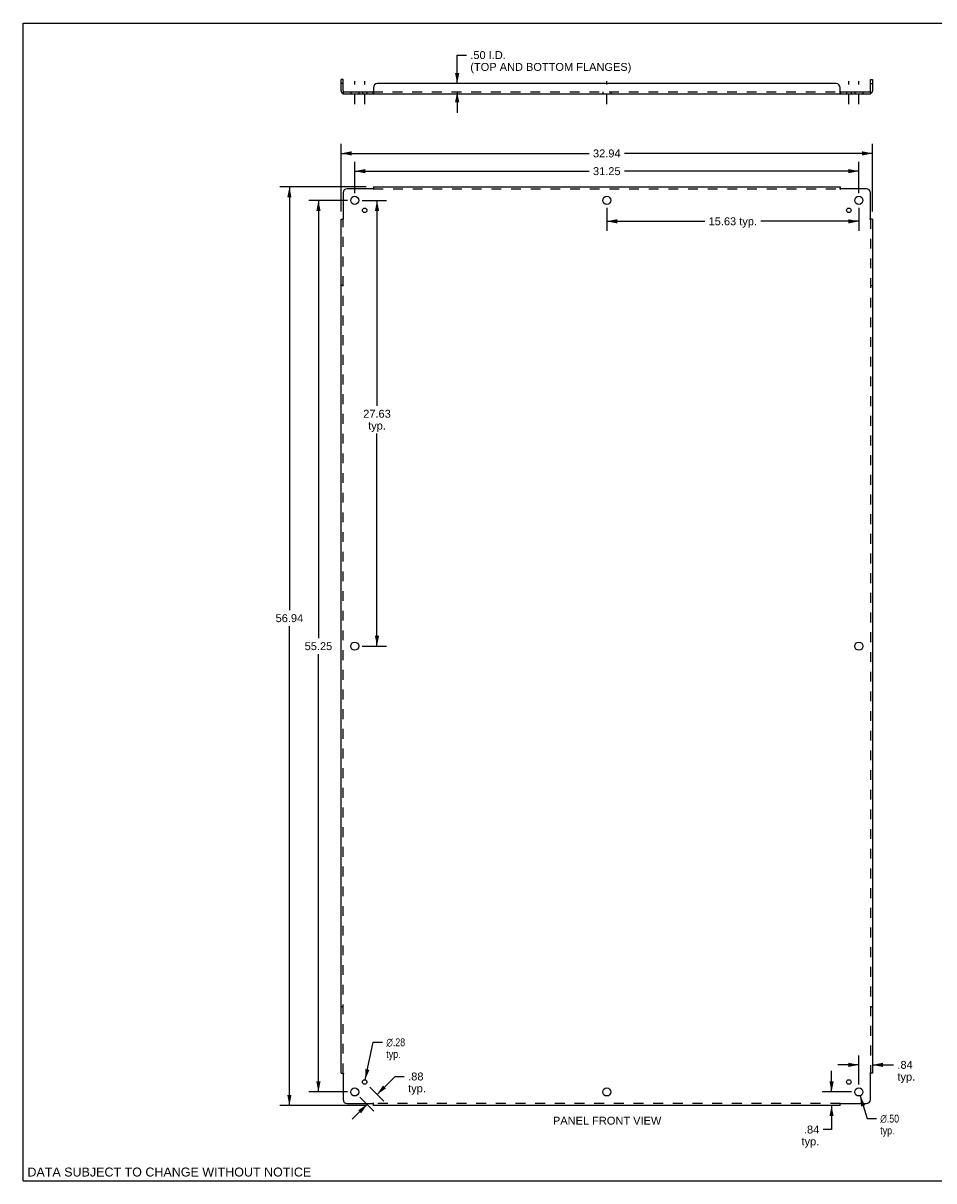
# Model space of a CAD drawing. Header units: inches. Extents: x 0 to 111, y 0 to 72.
# Tile 1 of 2: x 0 to 56, y 0 to 72. Entities that reach past the tile are written whole.
import ezdxf

# ---------------------------------------------------------------- set-up
doc = ezdxf.new("R2010")
doc.units = ezdxf.units.IN
doc.header["$LTSCALE"] = 6.097826
doc.header["$MEASUREMENT"] = 0
doc.linetypes.add('DASHED', pattern=[0.2, 0.1, -0.1])
doc.linetypes.add('HIDDEN', pattern=[0.2, 0.1, -0.1])
doc.layers.get('0').update_dxf_attribs({"linetype": 'CONTINUOUS'})
for name, color, linetype in [('21_WIDE_OR_GREATER', 7, 'CONTINUOUS'), ('DEFAULT_2', 8, 'HIDDEN'), ('DIMENSIONS', 7, 'CONTINUOUS')]:
    doc.layers.add(name, color=color, linetype=linetype)
doc.styles.get("Standard").update_dxf_attribs({"font": 'arial.ttf'})
doc.styles.add('TEXTSTYLE_1', font='gdt', dxfattribs={"width": 0.8})
doc.dimstyles.new('DIMSTYLE_1', dxfattribs={"dimtxt": 0.48913, "dimasz": 0.652174, "dimexe": 0.09, "dimexo": 0.07, "dimgap": 0.0375, "dimtad": 0, "dimtih": 1, "dimtoh": 1, "dimzin": 4, "dimdsep": 46, "dimtxsty": 'Standard', "dimblk": '_FILLED', "dimblk1": '_FILLED', "dimblk2": '_FILLED', "dimcen": 0.09, "dimadec": 3, "dimazin": 1, "dimtfac": 1, "dimtdec": 3, "dimtofl": 0, "dimtmove": 0, "dimatfit": 3, "dimldrblk": '_FILLED', "dimfxl": 0, "dimtolj": 1, "dimtzin": 4, "dimarcsym": 0})
doc.dimstyles.new('DIMSTYLE_2', dxfattribs={"dimtxt": 0.48913, "dimasz": 0.652174, "dimexe": 0.09, "dimexo": 0.07, "dimgap": 0.09, "dimtad": 0, "dimtih": 1, "dimtoh": 1, "dimzin": 4, "dimdsep": 46, "dimtxsty": 'Standard', "dimblk": '_FILLED', "dimblk1": '_FILLED', "dimblk2": '_FILLED', "dimcen": 0.09, "dimadec": 3, "dimazin": 1, "dimtfac": 1, "dimtdec": 3, "dimtofl": 0, "dimtmove": 0, "dimatfit": 1, "dimldrblk": '_FILLED', "dimfxl": 0, "dimtolj": 1, "dimtzin": 4, "dimarcsym": 0})

# ---------------------------------------------------------------- blocks, each defined once
blk = doc.blocks.new('_FILLED')
at = {"color": 0, "linetype": 'ByBlock'}
blk.add_solid([(0, 0), (-1, 0.2), (-1, -0.2)], dxfattribs=at)
blk = doc.blocks.new('*D2')
at = {"layer": 'DIMENSIONS', "color": 2, "linetype": 'Continuous'}
for p, q in [((26.905, 67.99), (26.905, 69.761)), ((26.905, 69.761), (27.476, 69.761)), ((26.905, 67.49), (26.905, 66.186))]:
    blk.add_line(p, q, dxfattribs=at)
at = {"layer": 'DIMENSIONS', "color": 2, "linetype": 'Continuous', "xscale": 0.6521739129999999, "yscale": 0.6521739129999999, "zscale": 0.6521739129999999}
for p, rotation in [((26.905, 67.99), 270), ((26.905, 67.49), 90)]:
    blk.add_blockref('_FILLED', p, dxfattribs=dict(at, rotation=rotation))
at = {"layer": 'DIMENSIONS', "color": 2, "linetype": 'Continuous', "insert": (27.72, 70.006), "char_height": 0.48913, "width": 9.96444, "attachment_point": 1, "line_spacing_factor": 0.9}
blk.add_mtext('.50 I.D.\\P(TOP AND BOTTOM FLANGES)', dxfattribs=at)
blk = doc.blocks.new('*D3')
at = {"layer": 'DIMENSIONS', "color": 2, "linetype": 'Continuous'}
for p, q in [((21.012, 60.758), (22.523, 60.758)), ((21.936, 60.758), (21.936, 48.023)), ((21.936, 33.133), (21.936, 46.311)), ((21.012, 33.133), (22.523, 33.133))]:
    blk.add_line(p, q, dxfattribs=at)
at = {"layer": 'DIMENSIONS', "color": 2, "linetype": 'Continuous', "xscale": 0.6521739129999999, "yscale": 0.6521739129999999, "zscale": 0.6521739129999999}
for p, rotation in [((21.936, 60.758), 90), ((21.936, 33.133), 270)]:
    blk.add_blockref('_FILLED', p, dxfattribs=dict(at, rotation=rotation))
at = {"layer": 'DIMENSIONS', "color": 2, "linetype": 'Continuous', "insert": (21.936, 47.778), "char_height": 0.4891, "width": 1.70923, "attachment_point": 2, "line_spacing_factor": 0.9}
blk.add_mtext('27.63\\Ptyp.', dxfattribs=at)
blk = doc.blocks.new('*D4')
at = {"layer": 'DIMENSIONS', "color": 2, "linetype": 'Continuous'}
for p, q in [((36.18, 60.301), (36.18, 58.873)), ((51.805, 60.301), (51.805, 58.873)), ((36.18, 59.46), (42.249, 59.46)), ((51.805, 59.46), (45.736, 59.46))]:
    blk.add_line(p, q, dxfattribs=at)
at = {"layer": 'DIMENSIONS', "color": 2, "linetype": 'Continuous', "xscale": 0.6521739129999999, "yscale": 0.6521739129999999, "zscale": 0.6521739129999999, "rotation": 180}
blk.add_blockref('_FILLED', (36.18, 59.46), dxfattribs=at)
at = {"layer": 'DIMENSIONS', "color": 2, "linetype": 'Continuous', "xscale": 0.6521739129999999, "yscale": 0.6521739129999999, "zscale": 0.6521739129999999}
blk.add_blockref('_FILLED', (51.805, 59.46), dxfattribs=at)
at = {"layer": 'DIMENSIONS', "color": 2, "linetype": 'Continuous', "insert": (43.993, 59.705), "char_height": 0.4891, "width": 2.99842, "attachment_point": 2, "line_spacing_factor": 0.9}
blk.add_mtext('15.63 typ.', dxfattribs=at)
blk = doc.blocks.new('*D5')
at = {"layer": 'DIMENSIONS', "color": 2, "linetype": 'Continuous'}
for p, q in [((20.555, 61.214), (20.555, 63.155)), ((51.805, 61.214), (51.805, 63.155)), ((20.555, 62.568), (35.081, 62.568)), ((51.805, 62.568), (37.279, 62.568))]:
    blk.add_line(p, q, dxfattribs=at)
at = {"layer": 'DIMENSIONS', "color": 2, "linetype": 'Continuous', "xscale": 0.6521739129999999, "yscale": 0.6521739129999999, "zscale": 0.6521739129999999, "rotation": 180}
blk.add_blockref('_FILLED', (20.555, 62.568), dxfattribs=at)
at = {"layer": 'DIMENSIONS', "color": 2, "linetype": 'Continuous', "xscale": 0.6521739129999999, "yscale": 0.6521739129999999, "zscale": 0.6521739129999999}
blk.add_blockref('_FILLED', (51.805, 62.568), dxfattribs=at)
at = {"layer": 'DIMENSIONS', "color": 2, "linetype": 'Continuous', "insert": (36.18, 62.813), "char_height": 0.4891, "width": 1.70923, "attachment_point": 2, "line_spacing_factor": 0.9}
blk.add_mtext('31.25', dxfattribs=at)
blk = doc.blocks.new('*D6')
at = {"layer": 'DIMENSIONS', "color": 2, "linetype": 'Continuous'}
for p, q in [((19.711, 60.058), (19.711, 64.256)), ((52.649, 60.058), (52.649, 64.256)), ((19.711, 63.669), (35.081, 63.669)), ((52.649, 63.669), (37.279, 63.669))]:
    blk.add_line(p, q, dxfattribs=at)
at = {"layer": 'DIMENSIONS', "color": 2, "linetype": 'Continuous', "xscale": 0.6521739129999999, "yscale": 0.6521739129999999, "zscale": 0.6521739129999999, "rotation": 180}
blk.add_blockref('_FILLED', (19.711, 63.669), dxfattribs=at)
at = {"layer": 'DIMENSIONS', "color": 2, "linetype": 'Continuous', "xscale": 0.6521739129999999, "yscale": 0.6521739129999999, "zscale": 0.6521739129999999}
blk.add_blockref('_FILLED', (52.649, 63.669), dxfattribs=at)
at = {"layer": 'DIMENSIONS', "color": 2, "linetype": 'Continuous', "insert": (36.18, 63.913), "char_height": 0.4891, "width": 1.70923, "attachment_point": 2, "line_spacing_factor": 0.9}
blk.add_mtext('32.94', dxfattribs=at)
blk = doc.blocks.new('*D7')
at = {"layer": 'DIMENSIONS', "color": 2, "linetype": 'Continuous'}
for p, q in [((20.099, 60.758), (17.719, 60.758)), ((18.306, 60.758), (18.306, 33.622)), ((18.306, 5.508), (18.306, 32.644)), ((20.099, 5.508), (17.719, 5.508))]:
    blk.add_line(p, q, dxfattribs=at)
at = {"layer": 'DIMENSIONS', "color": 2, "linetype": 'Continuous', "xscale": 0.6521739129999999, "yscale": 0.6521739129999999, "zscale": 0.6521739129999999}
for p, rotation in [((18.306, 60.758), 90), ((18.306, 5.508), 270)]:
    blk.add_blockref('_FILLED', p, dxfattribs=dict(at, rotation=rotation))
at = {"layer": 'DIMENSIONS', "color": 2, "linetype": 'Continuous', "insert": (18.306, 33.377), "char_height": 0.4891, "width": 1.70923, "attachment_point": 2, "line_spacing_factor": 0.9}
blk.add_mtext('55.25', dxfattribs=at)
blk = doc.blocks.new('*D8')
at = {"layer": '21_WIDE_OR_GREATER', "color": 2, "linetype": 'Continuous'}
for p, q in [((21.255, 61.601), (15.918, 61.601)), ((16.505, 61.601), (16.505, 35.357)), ((16.505, 4.664), (16.505, 34.379)), ((21.255, 4.664), (15.918, 4.664))]:
    blk.add_line(p, q, dxfattribs=at)
at = {"layer": '21_WIDE_OR_GREATER', "color": 2, "linetype": 'Continuous', "xscale": 0.6521739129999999, "yscale": 0.6521739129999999, "zscale": 0.6521739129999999}
for p, rotation in [((16.505, 61.601), 90), ((16.505, 4.664), 270)]:
    blk.add_blockref('_FILLED', p, dxfattribs=dict(at, rotation=rotation))
at = {"layer": '21_WIDE_OR_GREATER', "color": 2, "linetype": 'Continuous', "insert": (16.505, 35.112), "char_height": 0.4891, "width": 1.70923, "attachment_point": 2, "line_spacing_factor": 0.9}
blk.add_mtext('56.94', dxfattribs=at)
blk = doc.blocks.new('*D9')
at = {"layer": 'DIMENSIONS', "color": 2, "linetype": 'Continuous'}
for p, q in [((21.203, 6.264), (21.701, 8.586)), ((21.701, 8.586), (22.272, 8.586))]:
    blk.add_line(p, q, dxfattribs=at)
at = {"layer": 'DIMENSIONS', "color": 2, "linetype": 'Continuous', "xscale": 0.6521739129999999, "yscale": 0.6521739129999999, "zscale": 0.6521739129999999, "rotation": 257.8972946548}
blk.add_blockref('_FILLED', (21.203, 6.264), dxfattribs=at)
at = {"layer": 'DIMENSIONS', "color": 2, "linetype": 'Continuous', "insert": (22.516, 8.831), "char_height": 0.48913, "width": 1.60134, "attachment_point": 1, "line_spacing_factor": 0.9, "style": 'TEXTSTYLE_1'}
blk.add_mtext('{\\fgdt;n}\\fArial;.28\\Ptyp.', dxfattribs=at)
blk = doc.blocks.new('*D10')
at = {"layer": 'DIMENSIONS', "color": 2, "linetype": 'Continuous'}
for p, q in [((21.943, 5.358), (23.052, 6.467)), ((23.052, 6.467), (23.622, 6.467)), ((21.497, 5.804), (22.358, 4.943)), ((20.878, 5.185), (21.739, 4.324)), ((21.324, 4.739), (20.402, 3.817))]:
    blk.add_line(p, q, dxfattribs=at)
at = {"layer": 'DIMENSIONS', "color": 2, "linetype": 'Continuous', "xscale": 0.6521739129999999, "yscale": 0.6521739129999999, "zscale": 0.6521739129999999}
for p, rotation in [((21.943, 5.358), 225), ((21.324, 4.739), 45)]:
    blk.add_blockref('_FILLED', p, dxfattribs=dict(at, rotation=rotation))
at = {"layer": 'DIMENSIONS', "color": 2, "linetype": 'Continuous', "insert": (23.867, 6.711), "char_height": 0.4891, "width": 1.10009, "attachment_point": 1, "line_spacing_factor": 0.9}
blk.add_mtext('.88\\Ptyp.', dxfattribs=at)
blk = doc.blocks.new('*D11')
at = {"layer": 'DIMENSIONS', "color": 2, "linetype": 'Continuous'}
for p, q in [((51.88, 5.269), (52.321, 3.855)), ((52.321, 3.855), (52.892, 3.855))]:
    blk.add_line(p, q, dxfattribs=at)
at = {"layer": 'DIMENSIONS', "color": 2, "linetype": 'Continuous', "xscale": 0.6521739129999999, "yscale": 0.6521739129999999, "zscale": 0.6521739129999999, "rotation": 107.3315182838}
blk.add_blockref('_FILLED', (51.88, 5.269), dxfattribs=at)
at = {"layer": 'DIMENSIONS', "color": 2, "linetype": 'Continuous', "insert": (53.136, 4.1), "char_height": 0.48913, "width": 1.60134, "attachment_point": 1, "line_spacing_factor": 0.9, "style": 'TEXTSTYLE_1'}
blk.add_mtext('{\\fgdt;n}\\fArial;.50\\Ptyp.', dxfattribs=at)
blk = doc.blocks.new('*D12')
at = {"layer": '21_WIDE_OR_GREATER', "color": 2, "linetype": 'Continuous'}
for p, q in [((50.115, 5.508), (50.115, 6.812)), ((51.349, 5.508), (49.528, 5.508)), ((50.115, 4.664), (50.115, 3.18)), ((50.115, 3.18), (49.597, 3.18))]:
    blk.add_line(p, q, dxfattribs=at)
at = {"layer": '21_WIDE_OR_GREATER', "color": 2, "linetype": 'Continuous', "xscale": 0.6521739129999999, "yscale": 0.6521739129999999, "zscale": 0.6521739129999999}
for p, rotation in [((50.115, 5.508), 270), ((50.115, 4.664), 90)]:
    blk.add_blockref('_FILLED', p, dxfattribs=dict(at, rotation=rotation))
at = {"layer": '21_WIDE_OR_GREATER', "color": 2, "linetype": 'Continuous', "insert": (49.353, 3.424), "char_height": 0.4891, "width": 1.10009, "attachment_point": 3, "line_spacing_factor": 0.9}
blk.add_mtext('.84\\Ptyp.', dxfattribs=at)
blk = doc.blocks.new('*D13')
at = {"layer": 'DIMENSIONS', "color": 2, "linetype": 'Continuous'}
for p, q in [((51.805, 7.187), (50.501, 7.187)), ((51.805, 5.964), (51.805, 7.774)), ((52.649, 7.187), (53.953, 7.187))]:
    blk.add_line(p, q, dxfattribs=at)
at = {"layer": 'DIMENSIONS', "color": 2, "linetype": 'Continuous', "xscale": 0.6521739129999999, "yscale": 0.6521739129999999, "zscale": 0.6521739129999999}
blk.add_blockref('_FILLED', (51.805, 7.187), dxfattribs=at)
at = {"layer": 'DIMENSIONS', "color": 2, "linetype": 'Continuous', "xscale": 0.6521739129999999, "yscale": 0.6521739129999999, "zscale": 0.6521739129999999, "rotation": 180}
blk.add_blockref('_FILLED', (52.649, 7.187), dxfattribs=at)
at = {"layer": 'DIMENSIONS', "color": 2, "linetype": 'Continuous', "insert": (54.198, 7.431), "char_height": 0.4891, "width": 1.10009, "attachment_point": 1, "line_spacing_factor": 0.9}
blk.add_mtext('.84\\Ptyp.', dxfattribs=at)

msp = doc.modelspace()

# ---------------------------------------------------------------- linework, layer by layer
at = {"color": 7, "linetype": 'Continuous'}
for p, q in [((0, 0), (0, 71.739)), ((0, 71.739), (110.87, 71.739)), ((19.836, 68.24), (19.711, 68.24)), ((19.836, 67.553), (19.836, 68.24)), ((52.524, 68.24), (52.649, 68.24)), ((52.524, 67.553), (52.524, 68.24)), ((19.836, 67.99), (19.711, 67.99)), ((19.801, 67.393), (19.836, 67.451)), ((19.836, 67.49), (19.836, 67.365)), ((19.836, 67.49), (21.685, 67.49)), ((21.685, 67.49), (21.685, 67.365)), ((50.676, 67.49), (52.524, 67.49)), ((50.676, 67.49), (50.676, 67.365)), ((52.524, 67.99), (52.649, 67.99)), ((52.524, 67.49), (52.524, 67.365)), ((52.56, 67.393), (52.524, 67.451)), ((0, 0), (110.87, 0))]:
    msp.add_line(p, q, dxfattribs=at)
at = {"color": 3, "linetype": 'Continuous'}
for p, q in [((19.711, 67.553), (19.711, 68.24)), ((52.649, 68.24), (52.649, 67.553)), ((21.711, 67.74), (21.711, 67.393)), ((50.399, 67.99), (21.961, 67.99)), ((50.649, 67.393), (50.649, 67.74)), ((19.836, 67.365), (52.524, 67.365)), ((19.836, 61.226), (19.836, 59.628)), ((21.685, 61.476), (20.086, 61.476)), ((21.687, 61.48), (21.685, 61.476)), ((21.692, 61.486), (21.687, 61.48)), ((21.699, 61.495), (21.692, 61.486)), ((21.702, 61.5), (21.699, 61.495)), ((21.711, 61.601), (21.711, 61.512)), ((21.711, 61.601), (50.649, 61.601)), ((50.649, 61.601), (50.649, 61.512)), ((52.274, 61.476), (50.676, 61.476)), ((52.524, 59.628), (52.524, 61.226)), ((19.711, 6.664), (19.711, 59.601)), ((19.711, 59.601), (19.801, 59.601)), ((19.818, 59.614), (19.831, 59.624)), ((52.527, 59.625), (52.524, 59.628)), ((52.534, 59.621), (52.527, 59.625)), ((52.543, 59.614), (52.534, 59.621)), ((52.547, 59.61), (52.543, 59.614)), ((52.649, 59.601), (52.56, 59.601)), ((52.649, 59.601), (52.649, 6.664)), ((19.711, 6.664), (19.801, 6.664)), ((19.813, 6.655), (19.818, 6.651)), ((19.818, 6.651), (19.827, 6.645)), ((19.827, 6.645), (19.833, 6.64)), ((19.833, 6.64), (19.836, 6.637)), ((19.836, 6.637), (19.836, 5.039)), ((52.524, 5.039), (52.524, 6.637)), ((52.543, 6.651), (52.529, 6.641)), ((52.649, 6.664), (52.56, 6.664)), ((20.086, 4.789), (21.685, 4.789)), ((21.711, 4.664), (21.711, 4.753)), ((50.649, 4.664), (21.711, 4.664)), ((50.649, 4.664), (50.649, 4.753)), ((50.658, 4.766), (50.661, 4.77)), ((50.661, 4.77), (50.668, 4.779)), ((50.668, 4.779), (50.673, 4.785)), ((50.673, 4.785), (50.676, 4.789)), ((50.676, 4.789), (52.274, 4.789))]:
    msp.add_line(p, q, dxfattribs=at)
at = {"color": 2, "linetype": 'DASHED'}
for p, q in [((20.555, 66.713), (20.555, 68.142)), ((21.174, 66.713), (21.174, 68.142)), ((36.18, 66.713), (36.18, 68.142)), ((51.186, 66.713), (51.186, 68.142)), ((51.805, 66.713), (51.805, 68.142))]:
    msp.add_line(p, q, dxfattribs=at)
at = {"color": 7, "linetype": 'Continuous'}
for points in [[(19.866, 67.499), (19.865, 67.5), (19.864, 67.5), (19.863, 67.5), (19.862, 67.5), (19.861, 67.5), (19.859, 67.499), (19.857, 67.499), (19.855, 67.498), (19.854, 67.497), (19.852, 67.496), (19.85, 67.495), (19.848, 67.494), (19.846, 67.493), (19.844, 67.492), (19.842, 67.491), (19.84, 67.491), (19.838, 67.49), (19.836, 67.49)], [(21.697, 67.496), (21.694, 67.494), (21.692, 67.493), (21.691, 67.492), (21.689, 67.491), (21.688, 67.491), (21.686, 67.49), (21.685, 67.49)], [(21.711, 67.499), (21.71, 67.5), (21.709, 67.5), (21.708, 67.5), (21.706, 67.5), (21.705, 67.5), (21.703, 67.499), (21.701, 67.499), (21.7, 67.498), (21.698, 67.497), (21.697, 67.496)], [(50.649, 67.499), (50.65, 67.5), (50.651, 67.5), (50.653, 67.5), (50.654, 67.5), (50.656, 67.5), (50.657, 67.499), (50.659, 67.499), (50.66, 67.498), (50.662, 67.497), (50.663, 67.496), (50.666, 67.494)], [(50.666, 67.494), (50.668, 67.493), (50.67, 67.492), (50.671, 67.491), (50.673, 67.491), (50.674, 67.49), (50.676, 67.49)], [(52.494, 67.499), (52.495, 67.5), (52.496, 67.5), (52.497, 67.5), (52.498, 67.5), (52.5, 67.5), (52.501, 67.499), (52.503, 67.499), (52.505, 67.498), (52.507, 67.497), (52.509, 67.496), (52.511, 67.495), (52.513, 67.494), (52.515, 67.493), (52.517, 67.492), (52.519, 67.491), (52.52, 67.491), (52.522, 67.49), (52.524, 67.49)]]:
    msp.add_lwpolyline(points, dxfattribs=at)
at = {"color": 3, "linetype": 'Continuous'}
for points in [[(19.801, 67.393), (19.803, 67.391), (19.806, 67.389), (19.808, 67.387), (19.811, 67.384), (19.813, 67.381), (19.815, 67.379), (19.818, 67.376), (19.82, 67.374), (19.822, 67.372), (19.824, 67.37), (19.827, 67.368), (19.829, 67.367), (19.831, 67.366), (19.833, 67.365), (19.835, 67.365), (19.836, 67.365)], [(21.701, 67.379), (21.699, 67.376), (21.697, 67.374), (21.696, 67.372), (21.694, 67.37), (21.692, 67.368), (21.69, 67.367), (21.689, 67.366), (21.687, 67.365), (21.686, 67.365), (21.685, 67.365)], [(21.711, 67.393), (21.71, 67.391), (21.708, 67.389), (21.706, 67.387), (21.704, 67.384), (21.701, 67.379)], [(50.649, 67.393), (50.651, 67.391), (50.653, 67.389), (50.654, 67.387), (50.656, 67.384)], [(50.656, 67.384), (50.66, 67.379), (50.661, 67.376), (50.663, 67.374), (50.665, 67.372), (50.666, 67.37), (50.668, 67.368), (50.67, 67.367), (50.671, 67.366), (50.673, 67.365), (50.674, 67.365), (50.676, 67.365)], [(52.56, 67.393), (52.557, 67.391), (52.554, 67.389), (52.552, 67.387), (52.55, 67.384), (52.547, 67.381), (52.545, 67.379), (52.543, 67.376), (52.54, 67.374), (52.538, 67.372), (52.536, 67.37), (52.534, 67.368), (52.531, 67.367), (52.529, 67.366), (52.527, 67.365), (52.526, 67.365), (52.524, 67.365)], [(21.711, 61.512), (21.71, 61.51), (21.708, 61.507), (21.706, 61.505), (21.704, 61.502), (21.702, 61.5)], [(50.649, 61.512), (50.651, 61.51), (50.653, 61.507), (50.654, 61.505), (50.656, 61.502), (50.658, 61.5), (50.66, 61.497), (50.671, 61.482)], [(50.671, 61.482), (50.674, 61.478), (50.676, 61.476)], [(19.801, 59.601), (19.803, 59.603), (19.806, 59.605), (19.808, 59.607), (19.811, 59.609), (19.813, 59.61), (19.818, 59.614)], [(19.831, 59.624), (19.835, 59.627), (19.836, 59.628)], [(52.56, 59.601), (52.557, 59.603), (52.554, 59.605), (52.552, 59.607), (52.55, 59.609), (52.547, 59.61)], [(19.801, 6.664), (19.803, 6.662), (19.806, 6.66), (19.808, 6.658), (19.811, 6.657), (19.813, 6.655)], [(52.529, 6.641), (52.526, 6.639), (52.524, 6.637)], [(52.56, 6.664), (52.557, 6.662), (52.554, 6.66), (52.552, 6.658), (52.55, 6.657), (52.547, 6.655), (52.543, 6.651)], [(21.689, 4.783), (21.686, 4.787), (21.685, 4.789)], [(21.711, 4.753), (21.71, 4.756), (21.708, 4.758), (21.706, 4.761), (21.704, 4.763), (21.702, 4.766), (21.701, 4.768), (21.689, 4.783)], [(50.649, 4.753), (50.651, 4.756), (50.653, 4.758), (50.654, 4.761), (50.656, 4.763), (50.658, 4.766)]]:
    msp.add_lwpolyline(points, dxfattribs=at)
for centre, radius in [((20.555, 60.758), 0.25), ((36.18, 60.758), 0.25), ((51.805, 60.758), 0.25), ((21.174, 60.139), 0.141), ((51.186, 60.139), 0.141), ((20.555, 33.133), 0.25), ((51.805, 33.133), 0.25), ((20.555, 5.508), 0.25), ((21.174, 6.126), 0.141), ((36.18, 5.508), 0.25), ((51.186, 6.126), 0.141), ((51.805, 5.508), 0.25)]:
    msp.add_circle(centre, radius, dxfattribs=at)
for centre, radius, start, end in [((19.899, 67.553), 0.188, 180, 238.39888), ((21.961, 67.74), 0.25, 90, 180), ((50.399, 67.74), 0.25, 0, 90), ((52.461, 67.553), 0.188, 301.60112, 360), ((20.086, 61.226), 0.25, 90, 180), ((52.274, 61.226), 0.25, 0, 90), ((20.086, 5.039), 0.25, 180, 270), ((52.274, 5.039), 0.25, 270, 360)]:
    msp.add_arc(centre, radius, start, end, dxfattribs=at)
at = {"color": 7, "linetype": 'Continuous'}
for centre, start, end in [((19.899, 67.553), 180, 270), ((52.461, 67.553), 270, 360)]:
    msp.add_arc(centre, 0.0625, start, end, dxfattribs=at)
at = {"layer": 'DEFAULT_2', "color": 8, "linetype": 'HIDDEN'}
for p, q in [((19.836, 67.451), (19.866, 67.499)), ((19.836, 67.438), (19.836, 67.436)), ((20.305, 67.49), (20.305, 67.365)), ((20.805, 67.49), (20.805, 67.365)), ((21.033, 67.49), (21.033, 67.365)), ((21.314, 67.49), (21.314, 67.365)), ((21.685, 67.49), (50.676, 67.49)), ((21.703, 67.499), (21.701, 67.499)), ((21.708, 67.5), (21.706, 67.5)), ((21.71, 67.5), (21.709, 67.5)), ((35.93, 67.49), (35.93, 67.365)), ((36.43, 67.49), (36.43, 67.365)), ((51.046, 67.49), (51.046, 67.365)), ((51.327, 67.49), (51.327, 67.365)), ((51.555, 67.49), (51.555, 67.365)), ((52.055, 67.49), (52.055, 67.365)), ((52.524, 67.451), (52.494, 67.499)), ((52.524, 67.436), (52.524, 67.438)), ((21.695, 61.463), (21.691, 61.469)), ((21.711, 61.447), (21.711, 61.512)), ((21.711, 61.476), (50.649, 61.476)), ((50.649, 61.447), (50.649, 61.512)), ((19.801, 59.601), (19.866, 59.601)), ((19.836, 6.664), (19.836, 59.601)), ((52.56, 59.601), (52.494, 59.601)), ((52.511, 59.617), (52.517, 59.622)), ((52.524, 59.601), (52.524, 6.664)), ((19.836, 55.476), (19.711, 55.476)), ((52.524, 55.476), (52.649, 55.476)), ((19.836, 10.789), (19.711, 10.789)), ((52.524, 10.789), (52.649, 10.789)), ((19.801, 6.664), (19.866, 6.664)), ((19.85, 6.648), (19.844, 6.643)), ((52.56, 6.664), (52.494, 6.664)), ((21.711, 4.753), (21.711, 4.819)), ((50.649, 4.789), (21.711, 4.789)), ((50.649, 4.753), (50.649, 4.819)), ((50.665, 4.802), (50.67, 4.796))]:
    msp.add_line(p, q, dxfattribs=at)
for points in [[(19.836, 67.436), (19.836, 67.436), (19.836, 67.436), (19.836, 67.436), (19.836, 67.436), (19.836, 67.436), (19.836, 67.437), (19.837, 67.437), (19.837, 67.437), (19.837, 67.438), (19.837, 67.438), (19.837, 67.439), (19.837, 67.439), (19.837, 67.44), (19.837, 67.441), (19.837, 67.441), (19.837, 67.442), (19.837, 67.442), (19.838, 67.443), (19.838, 67.444), (19.838, 67.444), (19.838, 67.445), (19.838, 67.446), (19.838, 67.446), (19.838, 67.447), (19.839, 67.448), (19.839, 67.448), (19.839, 67.449), (19.839, 67.45), (19.839, 67.451), (19.84, 67.451), (19.84, 67.452), (19.84, 67.453), (19.84, 67.453), (19.84, 67.454), (19.841, 67.455), (19.841, 67.455), (19.841, 67.456), (19.841, 67.456), (19.841, 67.457), (19.842, 67.458), (19.842, 67.458), (19.842, 67.459), (19.842, 67.459), (19.843, 67.46), (19.843, 67.461), (19.843, 67.461), (19.843, 67.462), (19.843, 67.462), (19.844, 67.462), (19.844, 67.463), (19.844, 67.463), (19.844, 67.463), (19.844, 67.464), (19.844, 67.464)], [(19.844, 67.464), (19.844, 67.464), (19.844, 67.464), (19.844, 67.464), (19.844, 67.464), (19.844, 67.463), (19.844, 67.463), (19.844, 67.463), (19.843, 67.462), (19.843, 67.462), (19.843, 67.462)], [(50.65, 67.5), (50.651, 67.5), (50.653, 67.5)], [(50.654, 67.5), (50.656, 67.5), (50.657, 67.499), (50.659, 67.499)], [(52.517, 67.462), (52.517, 67.462), (52.517, 67.463), (52.517, 67.463), (52.516, 67.463), (52.516, 67.464), (52.516, 67.464), (52.516, 67.464), (52.516, 67.464)], [(52.516, 67.464), (52.516, 67.464), (52.516, 67.464), (52.516, 67.463), (52.516, 67.463), (52.517, 67.463), (52.517, 67.462), (52.517, 67.462), (52.517, 67.461), (52.517, 67.461), (52.518, 67.46), (52.518, 67.46), (52.518, 67.459), (52.518, 67.459), (52.518, 67.458), (52.519, 67.458), (52.519, 67.457), (52.519, 67.456), (52.519, 67.456), (52.52, 67.455), (52.52, 67.454), (52.52, 67.454), (52.52, 67.453), (52.52, 67.452), (52.521, 67.452), (52.521, 67.451), (52.521, 67.45), (52.521, 67.45), (52.521, 67.449), (52.522, 67.448), (52.522, 67.448), (52.522, 67.447), (52.522, 67.446), (52.522, 67.446), (52.522, 67.445), (52.523, 67.444), (52.523, 67.444), (52.523, 67.443), (52.523, 67.442), (52.523, 67.442), (52.523, 67.441), (52.523, 67.441), (52.523, 67.44), (52.523, 67.44), (52.524, 67.439), (52.524, 67.438), (52.524, 67.438), (52.524, 67.437), (52.524, 67.437), (52.524, 67.437), (52.524, 67.436), (52.524, 67.436), (52.524, 67.436), (52.524, 67.436)], [(21.691, 61.469), (21.689, 61.471), (21.688, 61.473), (21.686, 61.475), (21.685, 61.476)], [(21.711, 61.447), (21.71, 61.447), (21.709, 61.448), (21.708, 61.45), (21.706, 61.451), (21.705, 61.452), (21.703, 61.454), (21.701, 61.456), (21.7, 61.457), (21.698, 61.459), (21.697, 61.461), (21.695, 61.463)], [(50.649, 61.447), (50.65, 61.447), (50.651, 61.448), (50.653, 61.45), (50.654, 61.451), (50.656, 61.452), (50.657, 61.454), (50.659, 61.456), (50.66, 61.457), (50.662, 61.459), (50.663, 61.461), (50.665, 61.463)], [(50.665, 61.463), (50.67, 61.469), (50.671, 61.471), (50.673, 61.473), (50.674, 61.475), (50.676, 61.476)], [(19.85, 59.617), (19.844, 59.622), (19.842, 59.624), (19.84, 59.625), (19.838, 59.627), (19.836, 59.628)], [(19.866, 59.601), (19.865, 59.603), (19.864, 59.604), (19.863, 59.605), (19.862, 59.607), (19.861, 59.608), (19.859, 59.61), (19.857, 59.611), (19.855, 59.613), (19.854, 59.614), (19.852, 59.616), (19.85, 59.617)], [(52.494, 59.601), (52.495, 59.603), (52.496, 59.604), (52.497, 59.605), (52.498, 59.607), (52.5, 59.608), (52.501, 59.61), (52.503, 59.611), (52.505, 59.613), (52.507, 59.614), (52.509, 59.616), (52.511, 59.617)], [(52.517, 59.622), (52.519, 59.624), (52.52, 59.625), (52.522, 59.627), (52.524, 59.628)], [(19.844, 6.643), (19.842, 6.642), (19.84, 6.64), (19.838, 6.639), (19.836, 6.637)], [(19.866, 6.664), (19.865, 6.663), (19.864, 6.662), (19.863, 6.66), (19.862, 6.659), (19.861, 6.657), (19.859, 6.656), (19.857, 6.654), (19.855, 6.652), (19.854, 6.651), (19.852, 6.649), (19.85, 6.648)], [(52.494, 6.664), (52.495, 6.663), (52.496, 6.662), (52.497, 6.66), (52.498, 6.659), (52.5, 6.657), (52.501, 6.656), (52.503, 6.654), (52.505, 6.652), (52.507, 6.651), (52.509, 6.649), (52.511, 6.648)], [(52.511, 6.648), (52.517, 6.643), (52.519, 6.642), (52.52, 6.64), (52.522, 6.639), (52.524, 6.637)], [(21.695, 4.802), (21.691, 4.796), (21.689, 4.794), (21.688, 4.792), (21.686, 4.791), (21.685, 4.789)], [(21.711, 4.819), (21.71, 4.818), (21.709, 4.817), (21.708, 4.816), (21.706, 4.815), (21.705, 4.813), (21.703, 4.811), (21.701, 4.81), (21.7, 4.808), (21.698, 4.806), (21.697, 4.804), (21.695, 4.802)], [(50.649, 4.819), (50.65, 4.818), (50.651, 4.817), (50.653, 4.816), (50.654, 4.815), (50.656, 4.813), (50.657, 4.811), (50.659, 4.81), (50.66, 4.808), (50.662, 4.806), (50.663, 4.804), (50.665, 4.802)], [(50.67, 4.796), (50.671, 4.794), (50.673, 4.792), (50.674, 4.791), (50.676, 4.789)]]:
    msp.add_lwpolyline(points, dxfattribs=at)
for centre, start, end in [((19.899, 67.553), 238.39888, 270), ((52.461, 67.553), 270, 301.60112)]:
    msp.add_arc(centre, 0.188, start, end, dxfattribs=at)

# ---------------------------------------------------------------- texts
at = {"layer": 'DIMENSIONS', "color": 2, "linetype": 'Continuous', "attachment_point": 2, "line_spacing_factor": 0.9}
for s, insert, char_height, width in [('PANEL FRONT VIEW', (36.202, 3.975), 0.48913, 6.706), ('DATA SUBJECT TO CHANGE WITHOUT NOTICE', (9.063, 0.823), 0.55435, 17.5619)]:
    msp.add_mtext(s, dxfattribs=dict(at, insert=insert, char_height=char_height, width=width))

# ---------------------------------------------------------------- dimensions: what is measured, and where the dimension line sits
at = {"layer": '21_WIDE_OR_GREATER', "color": 2, "linetype": 'Continuous'}
dim = msp.add_linear_dim(base=(16.505, 61.601), p1=(21.325, 4.664), p2=(21.325, 61.601), angle=90, dimstyle='DIMSTYLE_1', dxfattribs=at)
dim.commit()
dim.dimension.update_dxf_attribs({"geometry": '*D8', "text_midpoint": (16.503, 34.865), "dimtype": 160})
dim = msp.add_linear_dim(base=(50.115, 5.508), p1=(50.399, 4.664), p2=(51.419, 5.508), angle=90, text='<>\\Ptyp.', dimstyle='DIMSTYLE_1', dxfattribs=at)
dim.commit()
dim.dimension.update_dxf_attribs({"geometry": '*D12', "text_midpoint": (48.803, 2.813), "dimtype": 160})
at = {"layer": 'DIMENSIONS', "color": 2, "linetype": 'Continuous'}
for base, p1, p2, angle, text, picture, middle in [((26.905, 67.49), (21.961, 67.99), (21.711, 67.49), 270, '<> I.D.\\P(TOP AND BOTTOM FLANGES)', '*D2', (32.703, 69.394)), ((21.935850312, 33.132705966), (20.941680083, 60.757705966), (20.941680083, 33.132705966), 270, '<>\\Ptyp.', '*D3', (21.935850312, 47.166662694)), ((36.180158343, 59.460156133), (51.805158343, 60.371184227), (36.180158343, 60.371184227), 180, '<> typ.', '*D4', (43.992658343, 59.460156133)), ((51.805, 7.187), (52.649, 6.914), (51.805, 5.894), 180, '<>\\Ptyp.', '*D13', (54.748, 6.82)), ((21.324, 4.7389), (21.4472, 5.8531), (20.8285, 5.2344), 225, '<>\\Ptyp.', '*D10', (24.417, 6.0997))]:
    dim = msp.add_linear_dim(base=base, p1=p1, p2=p2, angle=angle, text=text, dimstyle='DIMSTYLE_1', dxfattribs=at)
    dim.commit()
    dim.dimension.update_dxf_attribs({"geometry": picture, "text_midpoint": middle, "dimtype": 160})
dim = msp.add_linear_dim(base=(52.649, 63.669), p1=(19.711, 59.988), p2=(52.649, 59.988), dimstyle='DIMSTYLE_1', dxfattribs=at)
dim.commit()
dim.dimension.update_dxf_attribs({"geometry": '*D6', "text_midpoint": (36.179, 63.666), "dimtype": 160})
for base, p1, p2, angle, picture, middle in [((20.555, 62.568), (51.805, 61.144), (20.555, 61.144), 180, '*D5', (36.181, 62.566)), ((18.306, 5.508), (20.169, 60.758), (20.169, 5.508), 270, '*D7', (18.306, 33.13))]:
    dim = msp.add_linear_dim(base=base, p1=p1, p2=p2, angle=angle, dimstyle='DIMSTYLE_1', dxfattribs=at)
    dim.commit()
    dim.dimension.update_dxf_attribs({"geometry": picture, "text_midpoint": middle, "dimtype": 160})
for p1, p2, picture, middle in [((21.203, 6.264), (21.144, 5.989), '*D9', (23.317, 8.219)), ((51.88, 5.269), (51.731, 5.746), '*D11', (53.937, 3.488))]:
    dim = msp.add_diameter_dim_2p(p1=p1, p2=p2, text='%%c<>\\Ptyp.', dimstyle='DIMSTYLE_2', override={"dimpost": '<>'}, dxfattribs=at)
    dim.commit()
    dim.dimension.update_dxf_attribs({"geometry": picture, "text_midpoint": middle, "dimtype": 163})

doc.saveas('drawing.dxf')
